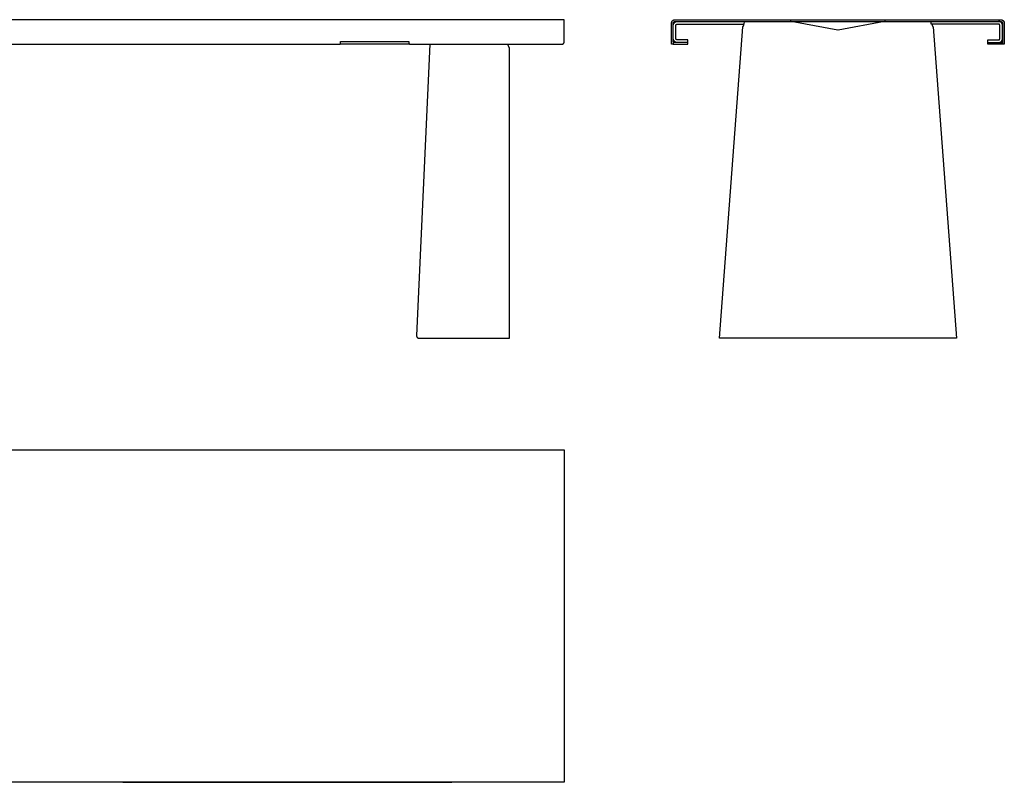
# Model space of a CAD drawing. Header units: millimetres. Extents: x 5000 to 8397, y 0 to 1729.
# Tile 2 of 2: x 6166 to 8397, y 0 to 1729. Entities that reach past the tile are written whole.
import ezdxf

# ---------------------------------------------------------------- set-up
doc = ezdxf.new("R2010")
doc.units = ezdxf.units.MM
doc.layers.add('Make2D$Sichtbar$Kurven', color=7, linetype='Continuous', true_color=0x000000)

msp = doc.modelspace()

# ---------------------------------------------------------------- linework, layer by layer
at = {"layer": 'Make2D$Sichtbar$Kurven', "color": 18, "lineweight": -3, "true_color": 0x000000}
for p, q in [((7400, 1728.7), (5000, 1728.7)), ((7400, 1678.9), (7400, 1728.7)), ((7643.1, 1721.8), (7643.2, 1722.1)), ((7643.1, 1721.5), (7643.1, 1721.8)), ((7643.1, 1721.3), (7643.1, 1721.5)), ((7643.1, 1721), (7643.1, 1721.3)), ((7643.1, 1720.7), (7643.1, 1721)), ((7643.1, 1678.9), (7643.1, 1720.7)), ((7643.2, 1722.3), (7643.3, 1722.6)), ((7643.2, 1722.1), (7643.2, 1722.3)), ((7643.3, 1722.6), (7643.4, 1722.9)), ((7643.4, 1723.1), (7643.5, 1723.4)), ((7643.4, 1722.9), (7643.4, 1723.1)), ((7643.5, 1723.4), (7643.6, 1723.6)), ((7643.6, 1723.6), (7643.7, 1723.9)), ((7643.7, 1723.9), (7643.8, 1724.1)), ((7643.8, 1724.1), (7644, 1724.4)), ((7644, 1724.4), (7644.1, 1724.6)), ((7644.1, 1724.6), (7644.2, 1724.9)), ((7644.2, 1724.9), (7644.4, 1725.1)), ((7644.4, 1725.1), (7644.5, 1725.3)), ((7644.5, 1725.3), (7644.7, 1725.5)), ((7644.7, 1725.5), (7644.9, 1725.8)), ((7644.9, 1725.8), (7645, 1726)), ((7645, 1726), (7645.2, 1726.2)), ((7645.2, 1726.2), (7645.4, 1726.4)), ((7645.4, 1726.4), (7645.6, 1726.6)), ((7645.6, 1726.6), (7645.8, 1726.7)), ((7645.8, 1726.7), (7646, 1726.9)), ((7646, 1726.9), (7646.2, 1727.1)), ((7646.2, 1727.1), (7646.4, 1727.2)), ((7646.4, 1727.2), (7646.7, 1727.4)), ((7646.7, 1727.4), (7646.9, 1727.5)), ((7646.9, 1727.5), (7647.1, 1727.7)), ((7647.1, 1727.7), (7647.4, 1727.8)), ((7647.1, 1721.5), (7647.2, 1721.7)), ((7647.1, 1721.4), (7647.1, 1721.5)), ((7647.1, 1721.3), (7647.1, 1721.4)), ((7647.1, 1721.1), (7647.1, 1721.3)), ((7647.1, 1721), (7647.1, 1721.1)), ((7647.1, 1720.8), (7647.1, 1721)), ((7647.1, 1720.7), (7647.1, 1720.8)), ((7647.1, 1678.9), (7647.1, 1720.7)), ((7647.2, 1721.9), (7647.3, 1722)), ((7647.2, 1721.8), (7647.2, 1721.9)), ((7647.2, 1721.7), (7647.2, 1721.8)), ((7647.2, 1717.5), (7647.3, 1717.8)), ((7647.3, 1722.2), (7647.4, 1722.3)), ((7647.3, 1722), (7647.3, 1722.2)), ((7647.3, 1717.8), (7647.4, 1718.1)), ((7647.4, 1727.8), (7647.6, 1727.9)), ((7647.4, 1722.4), (7647.5, 1722.6)), ((7647.4, 1722.3), (7647.4, 1722.4)), ((7647.4, 1718.1), (7647.5, 1718.4)), ((7647.5, 1722.6), (7647.6, 1722.7)), ((7647.5, 1718.4), (7647.6, 1718.7)), ((7647.6, 1727.9), (7647.9, 1728)), ((7647.6, 1722.8), (7647.7, 1722.9)), ((7647.6, 1722.7), (7647.6, 1722.8)), ((7647.6, 1718.7), (7647.7, 1719)), ((7647.7, 1722.9), (7647.8, 1723)), ((7647.7, 1719), (7647.8, 1719.3)), ((7647.8, 1723), (7647.9, 1723.1)), ((7647.8, 1719.3), (7647.9, 1719.6)), ((7647.9, 1728), (7648.1, 1728.2)), ((7647.9, 1723.1), (7648, 1723.2)), ((7647.9, 1719.6), (7648.1, 1719.9)), ((7648, 1723.3), (7648.1, 1723.4)), ((7648, 1723.2), (7648, 1723.3)), ((7648.1, 1728.2), (7648.4, 1728.2)), ((7648.1, 1723.4), (7648.2, 1723.5)), ((7648.1, 1719.9), (7648.2, 1720.1)), ((7648.2, 1723.5), (7648.3, 1723.6)), ((7648.2, 1720.1), (7648.4, 1720.4)), ((7648.3, 1723.6), (7648.4, 1723.7)), ((7648.4, 1728.2), (7648.6, 1728.3)), ((7648.4, 1723.7), (7648.5, 1723.8)), ((7648.4, 1720.4), (7648.5, 1720.6)), ((7648.5, 1723.8), (7648.6, 1723.9)), ((7648.5, 1720.6), (7648.7, 1720.9)), ((7648.6, 1728.3), (7648.9, 1728.4)), ((7648.6, 1723.9), (7648.8, 1724)), ((7648.7, 1720.9), (7648.9, 1721.1)), ((7648.8, 1724), (7648.9, 1724.1)), ((7648.9, 1728.4), (7649.2, 1728.5)), ((7648.9, 1724.1), (7649, 1724.1)), ((7648.9, 1721.1), (7649.1, 1721.4)), ((7649, 1724.1), (7649.1, 1724.2)), ((7649.1, 1724.2), (7649.2, 1724.3)), ((7649.1, 1721.4), (7649.3, 1721.6)), ((7649.2, 1728.5), (7649.4, 1728.5)), ((7649.2, 1724.3), (7649.3, 1724.3)), ((7649.3, 1724.3), (7649.5, 1724.4)), ((7649.3, 1721.6), (7649.5, 1721.9)), ((7649.4, 1728.5), (7649.7, 1728.6)), ((7649.5, 1724.4), (7649.6, 1724.4)), ((7649.5, 1721.9), (7649.7, 1722.1)), ((7649.6, 1724.4), (7649.7, 1724.5)), ((7649.7, 1728.6), (7650, 1728.6)), ((7649.7, 1724.5), (7649.8, 1724.5)), ((7649.7, 1722.1), (7649.9, 1722.3)), ((7649.8, 1724.5), (7650, 1724.6)), ((7649.9, 1722.3), (7650.1, 1722.5)), ((7650, 1728.6), (7650.2, 1728.7)), ((7650, 1724.6), (7650.1, 1724.6)), ((7650.1, 1724.6), (7650.2, 1724.6)), ((7650.1, 1722.5), (7650.4, 1722.7)), ((7650.2, 1728.7), (7650.5, 1728.7)), ((7650.2, 1724.6), (7650.4, 1724.7)), ((7650.4, 1724.7), (7650.5, 1724.7)), ((7650.4, 1722.7), (7650.6, 1722.9)), ((7650.5, 1728.7), (7650.8, 1728.7)), ((7650.5, 1724.7), (7650.7, 1724.7)), ((7650.6, 1722.9), (7650.9, 1723.1)), ((7650.7, 1724.7), (7650.8, 1724.7)), ((7650.8, 1728.7), (7651.1, 1728.7)), ((7650.8, 1724.7), (7650.9, 1724.7)), ((7650.9, 1724.7), (7651.1, 1724.7)), ((7650.9, 1723.1), (7651.1, 1723.2)), ((7651.1, 1728.7), (8389.1, 1728.7)), ((7651.1, 1724.7), (8389.1, 1724.7)), ((7651.1, 1723.2), (7651.4, 1723.4)), ((7651.4, 1723.4), (7651.7, 1723.6)), ((7651.7, 1723.6), (7651.9, 1723.7)), ((7651.9, 1723.7), (7652.2, 1723.8)), ((7652.2, 1723.8), (7652.5, 1724)), ((7652.5, 1724), (7652.8, 1724.1)), ((7652.8, 1724.1), (7653, 1724.2)), ((7653, 1724.2), (7653.3, 1724.3)), ((7653.3, 1724.3), (7653.6, 1724.4)), ((7653.6, 1724.4), (7653.9, 1724.5)), ((7653.9, 1724.5), (7654.2, 1724.5)), ((7653.9, 1717.8), (7654, 1717.9)), ((7653.9, 1717.8), (7653.9, 1717.8)), ((7654, 1717.9), (7654.1, 1718)), ((7654.1, 1718), (7654.2, 1718)), ((7654.2, 1724.5), (7654.5, 1724.6)), ((7654.2, 1718.1), (7654.3, 1718.2)), ((7654.2, 1718), (7654.2, 1718.1)), ((7654.3, 1718.2), (7654.4, 1718.2)), ((7654.4, 1718.2), (7654.5, 1718.3)), ((7654.5, 1724.6), (7654.8, 1724.6)), ((7654.5, 1718.3), (7654.6, 1718.3)), ((7654.6, 1718.3), (7654.7, 1718.4)), ((7654.7, 1718.4), (7654.8, 1718.4)), ((7654.8, 1724.6), (7655.1, 1724.7)), ((7654.8, 1718.4), (7654.9, 1718.5)), ((7654.9, 1718.5), (7655, 1718.5)), ((7655, 1718.5), (7655.1, 1718.5)), ((7655.1, 1724.7), (7655.4, 1724.7)), ((7655.1, 1718.5), (7655.2, 1718.6)), ((7655.2, 1718.6), (7655.3, 1718.6)), ((7655.3, 1718.6), (7655.4, 1718.6)), ((7655.4, 1724.7), (7655.8, 1724.7)), ((7655.4, 1718.6), (7655.5, 1718.6)), ((7655.5, 1718.6), (7655.6, 1718.7)), ((7655.6, 1718.7), (7655.7, 1718.7)), ((7655.7, 1718.7), (7655.8, 1718.7)), ((7655.8, 1724.7), (7656.1, 1724.7)), ((7655.8, 1718.7), (7655.9, 1718.7)), ((7655.9, 1718.7), (7656, 1718.7)), ((7656, 1718.7), (7656.1, 1718.7)), ((7656.1, 1718.7), (7807.9, 1718.7)), ((7806.8, 1718.1), (7806.8, 1718.7)), ((7806.8, 1717.8), (7806.8, 1718.1)), ((7806.8, 1717.5), (7806.8, 1717.8)), ((7807.9, 1718.7), (7808.6, 1724.7)), ((7912.3, 1724.7), (7912, 1724.7)), ((7912.6, 1724.7), (7912.3, 1724.7)), ((7912.9, 1724.7), (7912.6, 1724.7)), ((7913.2, 1724.6), (7912.9, 1724.7)), ((7913.6, 1724.6), (7913.2, 1724.6)), ((7913.9, 1724.5), (7913.6, 1724.6)), ((8019.6, 1704.8), (7913.9, 1724.5)), ((8125.5, 1724.4), (8020.6, 1704.8)), ((8126.3, 1724.5), (8125.5, 1724.4)), ((8126.6, 1724.6), (8126.3, 1724.5)), ((8126.9, 1724.6), (8126.6, 1724.6)), ((8127.2, 1724.7), (8126.9, 1724.6)), ((8127.5, 1724.7), (8127.2, 1724.7)), ((8127.8, 1724.7), (8127.5, 1724.7)), ((8128.1, 1724.7), (8127.8, 1724.7)), ((8231.6, 1718.7), (8231.6, 1724.7)), ((8384.1, 1718.7), (8231.6, 1718.7)), ((8233.3, 1718.7), (8233.3, 1718.1)), ((8233.3, 1718.1), (8233.3, 1717.8)), ((8233.3, 1717.8), (8233.4, 1717.5)), ((8384.4, 1724.7), (8384.1, 1724.7)), ((8384.2, 1718.7), (8384.1, 1718.7)), ((8384.3, 1718.7), (8384.2, 1718.7)), ((8384.4, 1718.7), (8384.3, 1718.7)), ((8384.7, 1724.7), (8384.4, 1724.7)), ((8384.5, 1718.7), (8384.4, 1718.7)), ((8384.6, 1718.7), (8384.5, 1718.7)), ((8384.7, 1718.6), (8384.6, 1718.7)), ((8385, 1724.7), (8384.7, 1724.7)), ((8384.8, 1718.6), (8384.7, 1718.6)), ((8384.9, 1718.6), (8384.8, 1718.6)), ((8385, 1718.6), (8384.9, 1718.6)), ((8385.3, 1724.6), (8385, 1724.7)), ((8385.1, 1718.5), (8385, 1718.6)), ((8385.2, 1718.5), (8385.1, 1718.5)), ((8385.3, 1718.5), (8385.2, 1718.5)), ((8385.6, 1724.6), (8385.3, 1724.6)), ((8385.3, 1718.4), (8385.3, 1718.5)), ((8385.4, 1718.4), (8385.3, 1718.4)), ((8385.5, 1718.3), (8385.4, 1718.4)), ((8385.6, 1718.3), (8385.5, 1718.3)), ((8385.9, 1724.5), (8385.6, 1724.6)), ((8385.7, 1718.2), (8385.6, 1718.3)), ((8385.8, 1718.2), (8385.7, 1718.2)), ((8385.9, 1718.1), (8385.8, 1718.2)), ((8386.2, 1724.5), (8385.9, 1724.5)), ((8386, 1718), (8385.9, 1718.1)), ((8386.1, 1717.9), (8386, 1718)), ((8386, 1718), (8386, 1718)), ((8386.2, 1717.8), (8386.1, 1717.9)), ((8386.5, 1724.4), (8386.2, 1724.5)), ((8386.3, 1717.8), (8386.2, 1717.8)), ((8386.8, 1724.3), (8386.5, 1724.4)), ((8387.1, 1724.2), (8386.8, 1724.3)), ((8387.4, 1724.1), (8387.1, 1724.2)), ((8387.6, 1724), (8387.4, 1724.1)), ((8387.9, 1723.8), (8387.6, 1724)), ((8388.2, 1723.7), (8387.9, 1723.8)), ((8388.5, 1723.6), (8388.2, 1723.7)), ((8388.7, 1723.4), (8388.5, 1723.6)), ((8389, 1723.2), (8388.7, 1723.4)), ((8389.2, 1723.1), (8389, 1723.2)), ((8389.1, 1728.7), (8389.3, 1728.7)), ((8389.1, 1724.7), (8389.2, 1724.7)), ((8389.2, 1724.7), (8389.3, 1724.7)), ((8389.5, 1722.9), (8389.2, 1723.1)), ((8389.3, 1728.7), (8389.6, 1728.7)), ((8389.3, 1724.7), (8389.5, 1724.7)), ((8389.5, 1724.7), (8389.6, 1724.7)), ((8389.7, 1722.7), (8389.5, 1722.9)), ((8389.6, 1728.7), (8389.9, 1728.7)), ((8389.6, 1724.7), (8389.7, 1724.7)), ((8389.7, 1724.7), (8389.9, 1724.6)), ((8390, 1722.5), (8389.7, 1722.7)), ((8389.9, 1728.7), (8390.2, 1728.6)), ((8389.9, 1724.6), (8390, 1724.6)), ((8390, 1724.6), (8390.1, 1724.6)), ((8390.2, 1722.3), (8390, 1722.5)), ((8390.1, 1724.6), (8390.3, 1724.5)), ((8390.2, 1728.6), (8390.4, 1728.6)), ((8390.4, 1722.1), (8390.2, 1722.3)), ((8390.3, 1724.5), (8390.4, 1724.5)), ((8390.4, 1728.6), (8390.7, 1728.5)), ((8390.4, 1724.5), (8390.5, 1724.4)), ((8390.6, 1721.9), (8390.4, 1722.1)), ((8390.5, 1724.4), (8390.7, 1724.4)), ((8390.8, 1721.6), (8390.6, 1721.9)), ((8390.7, 1728.5), (8391, 1728.5)), ((8390.7, 1724.4), (8390.8, 1724.3)), ((8390.8, 1724.3), (8390.9, 1724.3)), ((8391, 1721.4), (8390.8, 1721.6)), ((8390.9, 1724.3), (8391, 1724.2)), ((8391, 1728.5), (8391.2, 1728.4)), ((8391, 1724.2), (8391.1, 1724.1)), ((8391.2, 1721.1), (8391, 1721.4)), ((8391.1, 1724.1), (8391.3, 1724.1)), ((8391.2, 1728.4), (8391.5, 1728.3)), ((8391.4, 1720.9), (8391.2, 1721.1)), ((8391.3, 1724.1), (8391.4, 1724)), ((8391.4, 1724), (8391.5, 1723.9)), ((8391.6, 1720.6), (8391.4, 1720.9)), ((8391.5, 1728.3), (8391.7, 1728.2)), ((8391.5, 1723.9), (8391.6, 1723.8)), ((8391.6, 1723.8), (8391.7, 1723.7)), ((8391.7, 1720.4), (8391.6, 1720.6)), ((8391.7, 1728.2), (8392, 1728.2)), ((8391.7, 1723.7), (8391.8, 1723.6)), ((8391.9, 1720.1), (8391.7, 1720.4)), ((8391.8, 1723.6), (8391.9, 1723.5)), ((8391.9, 1723.5), (8392, 1723.4)), ((8392.1, 1719.9), (8391.9, 1720.1)), ((8392, 1728.2), (8392.2, 1728)), ((8392, 1723.4), (8392.1, 1723.3)), ((8392.1, 1723.3), (8392.2, 1723.2)), ((8392.2, 1719.6), (8392.1, 1719.9)), ((8392.2, 1728), (8392.5, 1727.9)), ((8392.2, 1723.2), (8392.2, 1723.1)), ((8392.2, 1723.1), (8392.3, 1723)), ((8392.3, 1719.3), (8392.2, 1719.6)), ((8392.3, 1723), (8392.4, 1722.9)), ((8392.4, 1719), (8392.3, 1719.3)), ((8392.4, 1722.9), (8392.5, 1722.8)), ((8392.5, 1718.7), (8392.4, 1719)), ((8392.5, 1727.9), (8392.7, 1727.8)), ((8392.5, 1722.8), (8392.5, 1722.7)), ((8392.5, 1722.7), (8392.6, 1722.6)), ((8392.6, 1718.4), (8392.5, 1718.7)), ((8392.6, 1722.6), (8392.7, 1722.4)), ((8392.7, 1718.1), (8392.6, 1718.4)), ((8392.7, 1727.8), (8393, 1727.7)), ((8392.7, 1722.4), (8392.7, 1722.3)), ((8392.7, 1722.3), (8392.8, 1722.2)), ((8392.8, 1717.8), (8392.7, 1718.1)), ((8392.8, 1722.2), (8392.8, 1722)), ((8392.8, 1722), (8392.9, 1721.9)), ((8392.9, 1717.5), (8392.8, 1717.8)), ((8392.9, 1721.9), (8392.9, 1721.8)), ((8392.9, 1721.8), (8392.9, 1721.7)), ((8392.9, 1721.7), (8393, 1721.5)), ((8393, 1727.7), (8393.2, 1727.5)), ((8393, 1721.5), (8393, 1721.4)), ((8393, 1721.4), (8393, 1721.3)), ((8393, 1721.3), (8393, 1721.1)), ((8393, 1721.1), (8393.1, 1721)), ((8393.1, 1721), (8393.1, 1720.8)), ((8393.1, 1720.8), (8393.1, 1720.7)), ((8393.1, 1720.7), (8393.1, 1678.9)), ((8393.2, 1727.5), (8393.4, 1727.4)), ((8393.4, 1727.4), (8393.7, 1727.2)), ((8393.7, 1727.2), (8393.9, 1727.1)), ((8393.9, 1727.1), (8394.1, 1726.9)), ((8394.1, 1726.9), (8394.3, 1726.7)), ((8394.3, 1726.7), (8394.5, 1726.6)), ((8394.5, 1726.6), (8394.7, 1726.4)), ((8394.7, 1726.4), (8394.9, 1726.2)), ((8394.9, 1726.2), (8395.1, 1726)), ((8395.1, 1726), (8395.3, 1725.8)), ((8395.3, 1725.8), (8395.4, 1725.5)), ((8395.4, 1725.5), (8395.6, 1725.3)), ((8395.6, 1725.3), (8395.8, 1725.1)), ((8395.8, 1725.1), (8395.9, 1724.9)), ((8395.9, 1724.9), (8396, 1724.6)), ((8396, 1724.6), (8396.2, 1724.4)), ((8396.2, 1724.4), (8396.3, 1724.1)), ((8396.3, 1724.1), (8396.4, 1723.9)), ((8396.4, 1723.9), (8396.5, 1723.6)), ((8396.5, 1723.6), (8396.6, 1723.4)), ((8396.6, 1723.4), (8396.7, 1723.1)), ((8396.7, 1723.1), (8396.8, 1722.9)), ((8396.8, 1722.9), (8396.8, 1722.6)), ((8396.8, 1722.6), (8396.9, 1722.3)), ((8396.9, 1722.3), (8396.9, 1722.1)), ((8396.9, 1722.1), (8397, 1721.8)), ((8397, 1721.8), (8397, 1721.5)), ((8397, 1721.5), (8397, 1721.3)), ((8397, 1721.3), (8397.1, 1721)), ((8397.1, 1721), (8397.1, 1720.7)), ((8397.1, 1720.7), (8397.1, 1678.9)), ((7647.1, 1716.9), (7647.2, 1717.2)), ((7647.1, 1716.6), (7647.1, 1716.9)), ((7647.1, 1716.3), (7647.1, 1716.6)), ((7647.1, 1716), (7647.1, 1716.3)), ((7647.1, 1715.7), (7647.1, 1716)), ((7647.1, 1685.9), (7647.1, 1715.7)), ((7647.2, 1717.2), (7647.2, 1717.5)), ((7653.1, 1716.4), (7653.2, 1716.5)), ((7653.1, 1716.3), (7653.1, 1716.4)), ((7653.1, 1716.2), (7653.1, 1716.3)), ((7653.1, 1716.1), (7653.1, 1716.2)), ((7653.1, 1716), (7653.1, 1716.1)), ((7653.1, 1715.9), (7653.1, 1716)), ((7653.1, 1715.8), (7653.1, 1715.9)), ((7653.1, 1715.7), (7653.1, 1715.8)), ((7653.1, 1685.9), (7653.1, 1715.7)), ((7653.2, 1716.7), (7653.3, 1716.8)), ((7653.2, 1716.6), (7653.2, 1716.7)), ((7653.2, 1716.5), (7653.2, 1716.6)), ((7653.3, 1716.9), (7653.4, 1717)), ((7653.3, 1716.8), (7653.3, 1716.9)), ((7653.4, 1717.2), (7653.5, 1717.3)), ((7653.4, 1717.1), (7653.4, 1717.2)), ((7653.4, 1717), (7653.4, 1717.1)), ((7653.5, 1717.3), (7653.6, 1717.4)), ((7653.6, 1717.4), (7653.7, 1717.5)), ((7653.6, 1717.4), (7653.6, 1717.4)), ((7653.7, 1717.6), (7653.8, 1717.7)), ((7653.7, 1717.5), (7653.7, 1717.6)), ((7653.8, 1717.7), (7653.9, 1717.8)), ((7751.7, 1006.7), (7804.5, 1712.4)), ((7804.5, 1712.4), (7804.6, 1712.5)), ((7804.6, 1712.6), (7804.7, 1712.7)), ((7804.6, 1712.5), (7804.6, 1712.6)), ((7804.6, 1712.5), (7804.6, 1712.5)), ((7804.7, 1712.7), (7804.8, 1712.8)), ((7804.7, 1712.7), (7804.7, 1712.7)), ((7804.8, 1712.8), (7804.9, 1712.9)), ((7804.9, 1712.9), (7805, 1713)), ((7804.9, 1712.9), (7804.9, 1712.9)), ((7805, 1713), (7805, 1713.1)), ((7805, 1713.1), (7805.1, 1713.1)), ((7805.1, 1713.1), (7805.2, 1713.2)), ((7805.2, 1713.2), (7805.3, 1713.3)), ((7805.2, 1713.2), (7805.2, 1713.2)), ((7805.3, 1713.3), (7805.5, 1713.5)), ((7805.5, 1713.5), (7805.6, 1713.8)), ((7805.6, 1713.8), (7805.7, 1714)), ((7805.7, 1714), (7805.9, 1714.3)), ((7805.9, 1714.3), (7806, 1714.5)), ((7806, 1714.5), (7806.1, 1714.8)), ((7806.1, 1714.8), (7806.2, 1715)), ((7806.2, 1715), (7806.3, 1715.3)), ((7806.3, 1715.3), (7806.4, 1715.6)), ((7806.4, 1715.6), (7806.5, 1715.8)), ((7806.5, 1715.8), (7806.6, 1716.1)), ((7806.6, 1716.4), (7806.7, 1716.7)), ((7806.6, 1716.1), (7806.6, 1716.4)), ((7806.7, 1717.2), (7806.8, 1717.5)), ((7806.7, 1717), (7806.7, 1717.2)), ((7806.7, 1716.7), (7806.7, 1717)), ((8020.6, 1704.8), (8019.6, 1704.8)), ((8233.4, 1717.5), (8233.4, 1717.2)), ((8233.4, 1717.2), (8233.4, 1717)), ((8233.4, 1717), (8233.5, 1716.7)), ((8233.5, 1716.7), (8233.5, 1716.4)), ((8233.5, 1716.4), (8233.6, 1716.1)), ((8233.6, 1716.1), (8233.6, 1715.8)), ((8233.6, 1715.8), (8233.7, 1715.6)), ((8233.7, 1715.6), (8233.8, 1715.3)), ((8233.8, 1715.3), (8233.9, 1715)), ((8233.9, 1715), (8234, 1714.8)), ((8234, 1714.8), (8234.1, 1714.5)), ((8234.1, 1714.5), (8234.2, 1714.3)), ((8234.2, 1714.3), (8234.4, 1714)), ((8234.4, 1714), (8234.5, 1713.8)), ((8234.5, 1713.8), (8234.7, 1713.5)), ((8234.7, 1713.5), (8234.8, 1713.3)), ((8234.8, 1713.3), (8234.9, 1713.2)), ((8234.9, 1713.2), (8235, 1713.2)), ((8235, 1713.2), (8235, 1713.1)), ((8235, 1713.1), (8235.1, 1713.1)), ((8235.1, 1713.1), (8235.2, 1713)), ((8235.2, 1713), (8235.2, 1712.9)), ((8235.2, 1712.9), (8235.3, 1712.9)), ((8235.3, 1712.9), (8235.3, 1712.8)), ((8235.3, 1712.8), (8235.4, 1712.7)), ((8235.4, 1712.7), (8235.4, 1712.7)), ((8235.4, 1712.7), (8235.5, 1712.6)), ((8235.5, 1712.6), (8235.5, 1712.5)), ((8235.5, 1712.5), (8235.6, 1712.5)), ((8235.6, 1712.5), (8235.6, 1712.4)), ((8235.6, 1712.4), (8288.4, 1006.7)), ((8386.3, 1717.7), (8386.3, 1717.8)), ((8386.4, 1717.6), (8386.3, 1717.7)), ((8386.4, 1717.5), (8386.4, 1717.6)), ((8386.5, 1717.4), (8386.4, 1717.5)), ((8386.6, 1717.4), (8386.5, 1717.4)), ((8386.6, 1717.3), (8386.6, 1717.4)), ((8386.7, 1717.2), (8386.6, 1717.3)), ((8386.7, 1717.1), (8386.7, 1717.2)), ((8386.8, 1717), (8386.7, 1717.1)), ((8386.8, 1716.9), (8386.8, 1717)), ((8386.9, 1716.8), (8386.8, 1716.9)), ((8386.9, 1716.7), (8386.9, 1716.8)), ((8386.9, 1716.6), (8386.9, 1716.7)), ((8386.9, 1716.5), (8386.9, 1716.6)), ((8387, 1716.4), (8386.9, 1716.5)), ((8387, 1716.3), (8387, 1716.4)), ((8387, 1716.2), (8387, 1716.3)), ((8387, 1716.1), (8387, 1716.2)), ((8387, 1716), (8387, 1716.1)), ((8387.1, 1715.9), (8387, 1716)), ((8387.1, 1715.8), (8387.1, 1715.9)), ((8387.1, 1715.7), (8387.1, 1715.8)), ((8387.1, 1685.9), (8387.1, 1715.7)), ((8392.9, 1717.2), (8392.9, 1717.5)), ((8393, 1716.9), (8392.9, 1717.2)), ((8393, 1716.6), (8393, 1716.9)), ((8393, 1716.3), (8393, 1716.6)), ((8393.1, 1716), (8393, 1716.3)), ((8393.1, 1715.7), (8393.1, 1716)), ((8393.1, 1685.9), (8393.1, 1715.7)), ((6891.4, 1673.1), (6891.5, 1673.2)), ((6891.5, 1673.2), (6891.6, 1673.2)), ((6891.6, 1673.2), (6891.7, 1673.3)), ((6891.7, 1673.3), (6891.8, 1673.3)), ((6891.8, 1673.3), (6891.8, 1673.4)), ((6891.8, 1673.4), (6891.9, 1673.4)), ((6891.9, 1673.4), (6892, 1673.5)), ((6892, 1673.5), (6892.1, 1673.6)), ((6892.1, 1673.6), (6892.2, 1673.6)), ((6892.2, 1673.7), (6892.3, 1673.8)), ((6892.2, 1673.6), (6892.2, 1673.7)), ((6892.3, 1673.8), (6892.4, 1673.8)), ((6892.4, 1673.8), (6892.5, 1673.9)), ((6892.5, 1674), (6892.6, 1674.1)), ((6892.5, 1673.9), (6892.5, 1674)), ((6892.6, 1674.2), (6892.7, 1674.3)), ((6892.6, 1674.1), (6892.6, 1674.2)), ((6892.7, 1674.3), (6892.8, 1674.3)), ((6892.8, 1674.4), (6892.9, 1674.5)), ((6892.8, 1674.3), (6892.8, 1674.4)), ((6892.9, 1674.7), (6893, 1674.8)), ((6892.9, 1674.6), (6892.9, 1674.7)), ((6892.9, 1674.5), (6892.9, 1674.6)), ((6893, 1674.9), (6893.1, 1675)), ((6893, 1674.8), (6893, 1674.9)), ((6893.1, 1675.3), (6893.2, 1675.4)), ((6893.1, 1675.2), (6893.1, 1675.3)), ((6893.1, 1675.1), (6893.1, 1675.2)), ((6893.1, 1675), (6893.1, 1675.1)), ((6893.2, 1675.9), (6893.2, 1678.9)), ((6893.2, 1678.9), (7047.9, 1678.9)), ((6893.2, 1672.9), (6893.2, 1675.9)), ((6893.2, 1675.8), (6893.2, 1675.9)), ((6893.2, 1675.7), (6893.2, 1675.8)), ((6893.2, 1675.6), (6893.2, 1675.7)), ((6893.2, 1675.5), (6893.2, 1675.6)), ((6893.2, 1675.4), (6893.2, 1675.5)), ((7047.9, 1678.9), (7047.9, 1675.9)), ((7047.9, 1675.9), (7047.9, 1672.9)), ((7047.9, 1675.9), (7047.9, 1675.8)), ((7047.9, 1675.8), (7047.9, 1675.7)), ((7047.9, 1675.7), (7048, 1675.6)), ((7048, 1675.6), (7048, 1675.5)), ((7048, 1675.5), (7048, 1675.4)), ((7048, 1675.4), (7048, 1675.3)), ((7048, 1675.3), (7048, 1675.2)), ((7048, 1675.2), (7048.1, 1675.1)), ((7048.1, 1675.1), (7048.1, 1675)), ((7048.1, 1675), (7048.1, 1674.9)), ((7048.1, 1674.9), (7048.1, 1674.8)), ((7048.1, 1674.8), (7048.2, 1674.7)), ((7048.2, 1674.7), (7048.2, 1674.6)), ((7048.2, 1674.6), (7048.3, 1674.5)), ((7048.3, 1674.5), (7048.3, 1674.4)), ((7048.3, 1674.4), (7048.4, 1674.3)), ((7048.4, 1674.3), (7048.4, 1674.3)), ((7048.4, 1674.3), (7048.5, 1674.2)), ((7048.5, 1674.2), (7048.5, 1674.1)), ((7048.5, 1674.1), (7048.6, 1674)), ((7048.6, 1674), (7048.7, 1673.9)), ((7048.7, 1673.9), (7048.7, 1673.8)), ((7048.7, 1673.8), (7048.8, 1673.8)), ((7048.8, 1673.8), (7048.9, 1673.7)), ((7048.9, 1673.7), (7049, 1673.6)), ((7049, 1673.6), (7049, 1673.6)), ((7049, 1673.6), (7049.1, 1673.5)), ((7049.1, 1673.5), (7049.2, 1673.4)), ((7049.2, 1673.4), (7049.3, 1673.4)), ((7049.3, 1673.4), (7049.4, 1673.3)), ((7049.4, 1673.3), (7049.5, 1673.3)), ((7049.5, 1673.3), (7049.6, 1673.2)), ((7049.6, 1673.2), (7049.7, 1673.2)), ((7049.7, 1673.2), (7049.7, 1673.1)), ((7395.6, 1673.1), (7395.8, 1673.2)), ((7395.8, 1673.2), (7396, 1673.2)), ((7396, 1673.2), (7396.2, 1673.3)), ((7396.2, 1673.3), (7396.4, 1673.4)), ((7396.4, 1673.4), (7396.6, 1673.5)), ((7396.6, 1673.5), (7396.8, 1673.6)), ((7396.8, 1673.6), (7396.9, 1673.7)), ((7396.9, 1673.7), (7397.1, 1673.8)), ((7397.1, 1673.8), (7397.3, 1673.9)), ((7397.3, 1673.9), (7397.5, 1674)), ((7397.5, 1674), (7397.6, 1674.1)), ((7397.6, 1674.1), (7397.8, 1674.2)), ((7397.8, 1674.2), (7397.9, 1674.4)), ((7397.9, 1674.4), (7398.1, 1674.5)), ((7398.1, 1674.5), (7398.2, 1674.7)), ((7398.2, 1674.7), (7398.4, 1674.8)), ((7398.4, 1674.8), (7398.5, 1675)), ((7398.5, 1675), (7398.7, 1675.1)), ((7398.7, 1675.1), (7398.8, 1675.3)), ((7398.8, 1675.3), (7398.9, 1675.4)), ((7398.9, 1675.4), (7399, 1675.6)), ((7399, 1675.6), (7399.1, 1675.8)), ((7399.1, 1675.8), (7399.2, 1676)), ((7399.2, 1676), (7399.3, 1676.1)), ((7399.3, 1676.1), (7399.4, 1676.3)), ((7399.4, 1676.3), (7399.5, 1676.5)), ((7399.5, 1676.5), (7399.6, 1676.7)), ((7399.6, 1676.7), (7399.7, 1676.9)), ((7399.7, 1677.1), (7399.8, 1677.3)), ((7399.7, 1676.9), (7399.7, 1677.1)), ((7399.8, 1677.5), (7399.9, 1677.7)), ((7399.8, 1677.3), (7399.8, 1677.5)), ((7399.9, 1678.1), (7400, 1678.3)), ((7399.9, 1677.9), (7399.9, 1678.1)), ((7399.9, 1677.7), (7399.9, 1677.9)), ((7400, 1678.7), (7400, 1678.9)), ((7400, 1678.5), (7400, 1678.7)), ((7400, 1678.3), (7400, 1678.5)), ((7643.1, 1672.9), (7643.1, 1678.9)), ((7647.1, 1685.6), (7647.1, 1685.9)), ((7647.1, 1685.3), (7647.1, 1685.6)), ((7647.1, 1685), (7647.1, 1685.3)), ((7647.1, 1684.7), (7647.1, 1685)), ((7647.2, 1684.4), (7647.1, 1684.7)), ((7647.1, 1678.9), (7647.1, 1672.9)), ((7647.1, 1678.8), (7647.1, 1678.9)), ((7647.1, 1678.7), (7647.1, 1678.8)), ((7647.1, 1678.8), (7647.1, 1678.8)), ((7647.1, 1678.6), (7647.1, 1678.7)), ((7647.1, 1678.5), (7647.1, 1678.6)), ((7647.1, 1678.6), (7647.1, 1678.6)), ((7647.1, 1678.4), (7647.1, 1678.5)), ((7647.2, 1678.3), (7647.1, 1678.4)), ((7647.1, 1678.4), (7647.1, 1678.4)), ((7647.2, 1684.1), (7647.2, 1684.4)), ((7647.3, 1683.8), (7647.2, 1684.1)), ((7647.2, 1678.2), (7647.2, 1678.3)), ((7647.2, 1678.1), (7647.2, 1678.2)), ((7647.2, 1678.2), (7647.2, 1678.2)), ((7647.3, 1678), (7647.2, 1678.1)), ((7647.4, 1683.5), (7647.3, 1683.8)), ((7647.3, 1677.9), (7647.3, 1678)), ((7647.3, 1678), (7647.3, 1678)), ((7647.4, 1677.9), (7647.3, 1677.9)), ((7647.5, 1683.2), (7647.4, 1683.5)), ((7647.4, 1677.8), (7647.4, 1677.9)), ((7647.4, 1677.7), (7647.4, 1677.8)), ((7647.5, 1677.7), (7647.4, 1677.7)), ((7647.6, 1682.9), (7647.5, 1683.2)), ((7647.5, 1677.6), (7647.5, 1677.7)), ((7647.6, 1677.6), (7647.5, 1677.6)), ((7647.7, 1682.6), (7647.6, 1682.9)), ((7647.6, 1677.5), (7647.6, 1677.6)), ((7647.7, 1677.4), (7647.6, 1677.5)), ((7647.6, 1677.5), (7647.6, 1677.5)), ((7647.8, 1682.3), (7647.7, 1682.6)), ((7647.8, 1677.3), (7647.7, 1677.4)), ((7647.7, 1677.4), (7647.7, 1677.4)), ((7647.9, 1682), (7647.8, 1682.3)), ((7647.9, 1677.3), (7647.8, 1677.3)), ((7648.1, 1681.8), (7647.9, 1682)), ((7648, 1677.2), (7647.9, 1677.3)), ((7647.9, 1677.3), (7647.9, 1677.3)), ((7648.1, 1677.2), (7648, 1677.2)), ((7648, 1677.2), (7648, 1677.2)), ((7648.2, 1681.5), (7648.1, 1681.8)), ((7648.1, 1677.1), (7648.1, 1677.2)), ((7648.2, 1677.1), (7648.1, 1677.1)), ((7648.4, 1681.2), (7648.2, 1681.5)), ((7648.3, 1677.1), (7648.2, 1677.1)), ((7648.3, 1677), (7648.3, 1677.1)), ((7648.4, 1677), (7648.3, 1677)), ((7648.5, 1681), (7648.4, 1681.2)), ((7648.5, 1677), (7648.4, 1677)), ((7648.7, 1680.7), (7648.5, 1681)), ((7648.6, 1677), (7648.5, 1677)), ((7648.5, 1677), (7648.5, 1677)), ((7648.7, 1676.9), (7648.6, 1677)), ((7648.9, 1680.5), (7648.7, 1680.7)), ((7648.8, 1676.9), (7648.7, 1676.9)), ((7648.7, 1676.9), (7648.7, 1676.9)), ((7648.9, 1676.9), (7648.8, 1676.9)), ((7649.1, 1680.2), (7648.9, 1680.5)), ((7649, 1676.9), (7648.9, 1676.9)), ((7648.9, 1676.9), (7648.9, 1676.9)), ((7649.1, 1676.9), (7649, 1676.9)), ((7649.3, 1680), (7649.1, 1680.2)), ((7680.1, 1676.9), (7649.1, 1676.9)), ((7649.5, 1679.8), (7649.3, 1680)), ((7649.7, 1679.5), (7649.5, 1679.8)), ((7649.9, 1679.3), (7649.7, 1679.5)), ((7650.1, 1679.1), (7649.9, 1679.3)), ((7650.4, 1678.9), (7650.1, 1679.1)), ((7650.6, 1678.7), (7650.4, 1678.9)), ((7650.9, 1678.5), (7650.6, 1678.7)), ((7651.1, 1678.4), (7650.9, 1678.5)), ((7651.4, 1678.2), (7651.1, 1678.4)), ((7651.7, 1678.1), (7651.4, 1678.2)), ((7651.9, 1677.9), (7651.7, 1678.1)), ((7652.2, 1677.8), (7651.9, 1677.9)), ((7652.5, 1677.6), (7652.2, 1677.8)), ((7652.8, 1677.5), (7652.5, 1677.6)), ((7653, 1677.4), (7652.8, 1677.5)), ((7653.3, 1677.3), (7653, 1677.4)), ((7653.1, 1685.8), (7653.1, 1685.9)), ((7653.1, 1685.7), (7653.1, 1685.8)), ((7653.1, 1685.6), (7653.1, 1685.7)), ((7653.1, 1685.5), (7653.1, 1685.6)), ((7653.1, 1685.4), (7653.1, 1685.5)), ((7653.1, 1685.3), (7653.1, 1685.4)), ((7653.1, 1685.2), (7653.1, 1685.3)), ((7653.2, 1685.1), (7653.1, 1685.2)), ((7653.2, 1685), (7653.2, 1685.1)), ((7653.2, 1684.9), (7653.2, 1685)), ((7653.3, 1684.8), (7653.2, 1684.9)), ((7653.3, 1684.7), (7653.3, 1684.8)), ((7653.4, 1684.6), (7653.3, 1684.7)), ((7653.6, 1677.2), (7653.3, 1677.3)), ((7653.4, 1684.5), (7653.4, 1684.6)), ((7653.4, 1684.4), (7653.4, 1684.5)), ((7653.5, 1684.3), (7653.4, 1684.4)), ((7653.6, 1684.3), (7653.5, 1684.3)), ((7653.6, 1684.2), (7653.6, 1684.3)), ((7653.7, 1684.1), (7653.6, 1684.2)), ((7653.9, 1677.2), (7653.6, 1677.2)), ((7653.7, 1684), (7653.7, 1684.1)), ((7653.8, 1683.9), (7653.7, 1684)), ((7653.9, 1683.8), (7653.8, 1683.9)), ((7654, 1683.7), (7653.9, 1683.8)), ((7653.9, 1683.8), (7653.9, 1683.8)), ((7654.2, 1677.1), (7653.9, 1677.2)), ((7654.1, 1683.6), (7654, 1683.7)), ((7654.2, 1683.6), (7654.1, 1683.6)), ((7654.2, 1683.5), (7654.2, 1683.6)), ((7654.3, 1683.4), (7654.2, 1683.5)), ((7654.5, 1677), (7654.2, 1677.1)), ((7654.4, 1683.4), (7654.3, 1683.4)), ((7654.5, 1683.3), (7654.4, 1683.4)), ((7654.6, 1683.3), (7654.5, 1683.3)), ((7654.8, 1677), (7654.5, 1677)), ((7654.7, 1683.2), (7654.6, 1683.3)), ((7654.8, 1683.2), (7654.7, 1683.2)), ((7654.9, 1683.1), (7654.8, 1683.2)), ((7655.1, 1676.9), (7654.8, 1677)), ((7655, 1683.1), (7654.9, 1683.1)), ((7655.1, 1683.1), (7655, 1683.1)), ((7655.2, 1683), (7655.1, 1683.1)), ((7655.4, 1676.9), (7655.1, 1676.9)), ((7655.3, 1683), (7655.2, 1683)), ((7655.4, 1683), (7655.3, 1683)), ((7655.5, 1683), (7655.4, 1683)), ((7655.8, 1676.9), (7655.4, 1676.9)), ((7655.6, 1682.9), (7655.5, 1683)), ((7655.7, 1682.9), (7655.6, 1682.9)), ((7655.8, 1682.9), (7655.7, 1682.9)), ((7655.9, 1682.9), (7655.8, 1682.9)), ((7656.1, 1676.9), (7655.8, 1676.9)), ((7656, 1682.9), (7655.9, 1682.9)), ((7656.1, 1682.9), (7656, 1682.9)), ((7680.1, 1682.9), (7656.1, 1682.9)), ((7680.1, 1672.9), (7680.1, 1682.9)), ((8360.1, 1672.9), (8360.1, 1682.9)), ((8360.1, 1682.9), (8384.1, 1682.9)), ((8360.1, 1676.9), (8391.1, 1676.9)), ((8384.1, 1682.9), (8384.2, 1682.9)), ((8384.1, 1676.9), (8384.4, 1676.9)), ((8384.2, 1682.9), (8384.3, 1682.9)), ((8384.3, 1682.9), (8384.4, 1682.9)), ((8384.4, 1682.9), (8384.5, 1682.9)), ((8384.4, 1676.9), (8384.7, 1676.9)), ((8384.5, 1682.9), (8384.6, 1682.9)), ((8384.6, 1682.9), (8384.7, 1683)), ((8384.7, 1683), (8384.8, 1683)), ((8384.7, 1676.9), (8385, 1676.9)), ((8384.8, 1683), (8384.9, 1683)), ((8384.9, 1683), (8385, 1683)), ((8385, 1683), (8385.1, 1683.1)), ((8385, 1676.9), (8385.3, 1677)), ((8385.1, 1683.1), (8385.2, 1683.1)), ((8385.2, 1683.1), (8385.3, 1683.1)), ((8385.3, 1683.1), (8385.3, 1683.2)), ((8385.3, 1683.2), (8385.4, 1683.2)), ((8385.3, 1677), (8385.6, 1677)), ((8385.4, 1683.2), (8385.5, 1683.3)), ((8385.5, 1683.3), (8385.6, 1683.3)), ((8385.6, 1683.3), (8385.7, 1683.4)), ((8385.6, 1677), (8385.9, 1677.1)), ((8385.7, 1683.4), (8385.8, 1683.4)), ((8385.8, 1683.4), (8385.9, 1683.5)), ((8385.9, 1683.5), (8386, 1683.6)), ((8385.9, 1677.1), (8386.2, 1677.2)), ((8386, 1683.6), (8386.1, 1683.7)), ((8386, 1683.6), (8386, 1683.6)), ((8386.1, 1683.7), (8386.2, 1683.8)), ((8386.2, 1683.8), (8386.3, 1683.8)), ((8386.2, 1677.2), (8386.5, 1677.2)), ((8386.3, 1683.9), (8386.4, 1684)), ((8386.3, 1683.8), (8386.3, 1683.9)), ((8386.4, 1684.1), (8386.5, 1684.2)), ((8386.4, 1684), (8386.4, 1684.1)), ((8386.5, 1684.2), (8386.6, 1684.3)), ((8386.5, 1677.2), (8386.8, 1677.3)), ((8386.6, 1684.3), (8386.7, 1684.4)), ((8386.6, 1684.3), (8386.6, 1684.3)), ((8386.7, 1684.5), (8386.8, 1684.6)), ((8386.7, 1684.4), (8386.7, 1684.5)), ((8386.8, 1684.7), (8386.9, 1684.8)), ((8386.8, 1684.6), (8386.8, 1684.7)), ((8386.8, 1677.3), (8387.1, 1677.4)), ((8386.9, 1685.1), (8387, 1685.2)), ((8386.9, 1685), (8386.9, 1685.1)), ((8386.9, 1684.9), (8386.9, 1685)), ((8386.9, 1684.8), (8386.9, 1684.9)), ((8387, 1685.6), (8387.1, 1685.7)), ((8387, 1685.5), (8387, 1685.6)), ((8387, 1685.4), (8387, 1685.5)), ((8387, 1685.3), (8387, 1685.4)), ((8387, 1685.2), (8387, 1685.3)), ((8387.1, 1685.8), (8387.1, 1685.9)), ((8387.1, 1685.7), (8387.1, 1685.8)), ((8387.1, 1677.4), (8387.4, 1677.5)), ((8387.4, 1677.5), (8387.6, 1677.6)), ((8387.6, 1677.6), (8387.9, 1677.8)), ((8387.9, 1677.8), (8388.2, 1677.9)), ((8388.2, 1677.9), (8388.5, 1678.1)), ((8388.5, 1678.1), (8388.7, 1678.2)), ((8388.7, 1678.2), (8389, 1678.4)), ((8389, 1678.4), (8389.2, 1678.5)), ((8389.2, 1678.5), (8389.5, 1678.7)), ((8389.5, 1678.7), (8389.7, 1678.9)), ((8389.7, 1678.9), (8390, 1679.1)), ((8390, 1679.1), (8390.2, 1679.3)), ((8390.2, 1679.3), (8390.4, 1679.5)), ((8390.4, 1679.5), (8390.6, 1679.8)), ((8390.6, 1679.8), (8390.8, 1680)), ((8390.8, 1680), (8391, 1680.2)), ((8391, 1680.2), (8391.2, 1680.5)), ((8391.1, 1676.9), (8391.1, 1676.9)), ((8391.1, 1676.9), (8391.2, 1676.9)), ((8391.2, 1680.5), (8391.4, 1680.7)), ((8391.2, 1676.9), (8391.3, 1676.9)), ((8391.3, 1676.9), (8391.3, 1676.9)), ((8391.3, 1676.9), (8391.4, 1676.9)), ((8391.4, 1680.7), (8391.6, 1681)), ((8391.4, 1676.9), (8391.5, 1676.9)), ((8391.5, 1676.9), (8391.5, 1677)), ((8391.5, 1677), (8391.6, 1677)), ((8391.6, 1681), (8391.7, 1681.2)), ((8391.6, 1677), (8391.7, 1677)), ((8391.7, 1681.2), (8391.9, 1681.5)), ((8391.7, 1677), (8391.7, 1677)), ((8391.7, 1677), (8391.8, 1677)), ((8391.8, 1677), (8391.9, 1677.1)), ((8391.9, 1681.5), (8392.1, 1681.8)), ((8391.9, 1677.1), (8391.9, 1677.1)), ((8391.9, 1677.1), (8392, 1677.1)), ((8392, 1677.1), (8392, 1677.2)), ((8392, 1677.2), (8392.1, 1677.2)), ((8392.1, 1681.8), (8392.2, 1682)), ((8392.1, 1677.2), (8392.2, 1677.2)), ((8392.2, 1682), (8392.3, 1682.3)), ((8392.2, 1677.2), (8392.2, 1677.3)), ((8392.2, 1677.3), (8392.3, 1677.3)), ((8392.3, 1682.3), (8392.4, 1682.6)), ((8392.3, 1677.3), (8392.4, 1677.4)), ((8392.3, 1677.3), (8392.3, 1677.3)), ((8392.4, 1682.6), (8392.5, 1682.9)), ((8392.4, 1677.4), (8392.5, 1677.5)), ((8392.4, 1677.4), (8392.4, 1677.4)), ((8392.5, 1682.9), (8392.6, 1683.2)), ((8392.5, 1677.5), (8392.6, 1677.6)), ((8392.5, 1677.5), (8392.5, 1677.5)), ((8392.6, 1683.2), (8392.7, 1683.5)), ((8392.6, 1677.6), (8392.7, 1677.7)), ((8392.6, 1677.6), (8392.6, 1677.6)), ((8392.7, 1683.5), (8392.8, 1683.8)), ((8392.7, 1677.8), (8392.8, 1677.9)), ((8392.7, 1677.7), (8392.7, 1677.8)), ((8392.7, 1677.7), (8392.7, 1677.7)), ((8392.8, 1683.8), (8392.9, 1684.1)), ((8392.8, 1677.9), (8392.8, 1678)), ((8392.8, 1678), (8392.9, 1678)), ((8392.8, 1677.9), (8392.8, 1677.9)), ((8392.9, 1684.4), (8393, 1684.7)), ((8392.9, 1684.1), (8392.9, 1684.4)), ((8392.9, 1678.2), (8393, 1678.3)), ((8392.9, 1678.1), (8392.9, 1678.2)), ((8392.9, 1678.2), (8392.9, 1678.2)), ((8392.9, 1678), (8392.9, 1678.1)), ((8393, 1685.3), (8393.1, 1685.6)), ((8393, 1685), (8393, 1685.3)), ((8393, 1684.7), (8393, 1685)), ((8393, 1684.6), (8393.1, 1684.6)), ((8393, 1678.6), (8393.1, 1678.7)), ((8393, 1678.5), (8393, 1678.6)), ((8393, 1678.6), (8393, 1678.6)), ((8393, 1678.4), (8393, 1678.5)), ((8393, 1678.3), (8393, 1678.4)), ((8393, 1678.4), (8393, 1678.4)), ((8393.1, 1685.6), (8393.1, 1685.9)), ((8393.1, 1678.8), (8393.1, 1678.9)), ((8393.1, 1678.9), (8393.1, 1672.9)), ((8393.1, 1678.7), (8393.1, 1678.8)), ((8393.1, 1678.8), (8393.1, 1678.8)), ((8397.1, 1678.9), (8397.1, 1672.9)), ((5509.8, 1672.9), (6890.2, 1672.9)), ((6890.2, 1672.9), (6890.3, 1672.9)), ((6890.3, 1672.9), (6890.4, 1672.9)), ((6890.4, 1672.9), (6890.5, 1672.9)), ((6890.5, 1672.9), (6890.6, 1672.9)), ((6890.6, 1672.9), (6890.7, 1672.9)), ((6890.7, 1672.9), (6890.8, 1673)), ((6890.8, 1673), (6890.9, 1673)), ((6890.9, 1673), (6891, 1673)), ((6891, 1673), (6891.1, 1673)), ((6891.1, 1673), (6891.2, 1673.1)), ((6891.2, 1673.1), (6891.3, 1673.1)), ((6891.3, 1673.1), (6891.4, 1673.1)), ((7047.9, 1672.9), (6893.2, 1672.9)), ((7049.7, 1673.1), (7049.8, 1673.1)), ((7049.8, 1673.1), (7049.9, 1673.1)), ((7049.9, 1673.1), (7050, 1673)), ((7050, 1673), (7050.1, 1673)), ((7050.1, 1673), (7050.2, 1673)), ((7050.2, 1673), (7050.3, 1673)), ((7050.3, 1673), (7050.4, 1672.9)), ((7050.4, 1672.9), (7050.5, 1672.9)), ((7050.5, 1672.9), (7050.6, 1672.9)), ((7050.6, 1672.9), (7050.7, 1672.9)), ((7050.7, 1672.9), (7050.8, 1672.9)), ((7050.8, 1672.9), (7050.9, 1672.9)), ((7050.9, 1672.9), (7394, 1672.9)), ((7095.5, 1672.9), (7065.5, 1012.8)), ((7271.7, 1672.7), (7271.6, 1672.9)), ((7271.9, 1672.4), (7271.7, 1672.7)), ((7272.1, 1672.1), (7271.9, 1672.4)), ((7272.3, 1671.9), (7272.1, 1672.1)), ((7272.4, 1671.6), (7272.3, 1671.9)), ((7272.6, 1671.3), (7272.4, 1671.6)), ((7272.7, 1671), (7272.6, 1671.3)), ((7272.8, 1670.8), (7272.7, 1671)), ((7273, 1670.5), (7272.8, 1670.8)), ((7273.1, 1670.2), (7273, 1670.5)), ((7273.4, 1669.6), (7273.1, 1670.2)), ((7273.6, 1668.9), (7273.4, 1669.6)), ((7274.2, 1667.1), (7273.6, 1668.9)), ((7274.3, 1666.9), (7274.2, 1667.1)), ((7274.4, 1666.7), (7274.3, 1666.9)), ((7274.4, 1666.6), (7274.4, 1666.7)), ((7274.5, 1666.5), (7274.4, 1666.6)), ((7274.5, 1666.4), (7274.5, 1666.5)), ((7274.6, 1666.4), (7274.5, 1666.4)), ((7274.6, 1666.3), (7274.6, 1666.4)), ((7274.6, 1666.2), (7274.6, 1666.3)), ((7274.7, 1666.1), (7274.6, 1666.2)), ((7274.6, 1666.2), (7274.6, 1666.2)), ((7276, 1665.3), (7274.7, 1666.1)), ((7276, 1006.7), (7276, 1665.3)), ((7394, 1672.9), (7394.2, 1672.9)), ((7394.2, 1672.9), (7394.4, 1672.9)), ((7394.4, 1672.9), (7394.6, 1672.9)), ((7394.6, 1672.9), (7394.8, 1673)), ((7394.8, 1673), (7395, 1673)), ((7395, 1673), (7395.2, 1673)), ((7395.2, 1673), (7395.4, 1673.1)), ((7395.4, 1673.1), (7395.6, 1673.1)), ((7647.1, 1672.9), (7643.1, 1672.9)), ((7647.1, 1672.9), (7680.1, 1672.9)), ((8393.1, 1672.9), (8360.1, 1672.9)), ((8397.1, 1672.9), (8393.1, 1672.9)), ((7065.5, 1012.8), (7065.5, 1012.6)), ((7065.5, 1012.6), (7065.5, 1012.4)), ((7065.5, 1012.4), (7065.5, 1012.2)), ((7065.5, 1012.2), (7065.5, 1012)), ((7065.5, 1012), (7065.5, 1011.8)), ((7065.5, 1011.8), (7065.5, 1011.6)), ((7065.5, 1011.6), (7065.5, 1011.4)), ((7065.5, 1011.4), (7065.6, 1011.3)), ((7065.6, 1011.3), (7065.6, 1011.1)), ((7065.6, 1011.1), (7065.6, 1010.9)), ((7065.6, 1010.9), (7065.7, 1010.7)), ((7065.7, 1010.7), (7065.7, 1010.5)), ((7065.7, 1010.5), (7065.8, 1010.3)), ((7065.8, 1010.3), (7065.9, 1010.1)), ((7065.9, 1010.1), (7066, 1010)), ((7066, 1010), (7066, 1009.8)), ((7066, 1009.8), (7066.1, 1009.6)), ((7066.1, 1009.6), (7066.2, 1009.5)), ((7066.2, 1009.5), (7066.3, 1009.3)), ((7066.3, 1009.3), (7066.4, 1009.1)), ((7066.4, 1009.1), (7066.5, 1009)), ((7066.5, 1009), (7066.7, 1008.8)), ((7066.7, 1008.8), (7066.8, 1008.7)), ((7066.8, 1008.7), (7066.9, 1008.5)), ((7066.9, 1008.5), (7067, 1008.4)), ((7067, 1008.4), (7067.2, 1008.3)), ((7067.2, 1008.3), (7067.3, 1008.1)), ((7067.3, 1008.1), (7067.5, 1008)), ((7067.5, 1008), (7067.6, 1007.9)), ((7067.6, 1007.9), (7067.8, 1007.8)), ((7067.8, 1007.8), (7067.9, 1007.7)), ((7067.9, 1007.7), (7068.1, 1007.5)), ((7068.1, 1007.5), (7068.2, 1007.4)), ((7068.2, 1007.4), (7068.4, 1007.4)), ((7068.4, 1007.4), (7068.6, 1007.3)), ((7068.6, 1007.3), (7068.8, 1007.2)), ((7068.8, 1007.2), (7068.9, 1007.1)), ((7068.9, 1007.1), (7069.1, 1007)), ((7069.1, 1007), (7069.3, 1007)), ((7069.3, 1007), (7069.5, 1006.9)), ((7069.5, 1006.9), (7069.7, 1006.9)), ((7069.7, 1006.9), (7069.8, 1006.8)), ((7069.8, 1006.8), (7070, 1006.8)), ((7070, 1006.8), (7070.2, 1006.8)), ((7070.2, 1006.8), (7070.4, 1006.7)), ((7070.4, 1006.7), (7070.6, 1006.7)), ((7070.6, 1006.7), (7070.8, 1006.7)), ((7070.8, 1006.7), (7106.1, 1006.7)), ((7106.1, 1006.7), (7117.3, 1006.7)), ((7117.3, 1006.7), (7274.7, 1006.7)), ((7274.7, 1006.7), (7276, 1006.7)), ((7756.1, 1006.7), (7751.7, 1006.7)), ((8015.4, 1006.7), (7756.1, 1006.7)), ((8024.7, 1006.7), (8015.4, 1006.7)), ((8284, 1006.7), (8024.7, 1006.7)), ((8288.4, 1006.7), (8284, 1006.7)), ((5000, 754), (7400, 754)), ((6200, 754), (6600, 754)), ((7400, 754), (7400, 0)), ((7400, 0), (5000, 0)), ((6400, 0), (7145.4, 0)), ((7394, 0), (7145.4, 0))]:
    msp.add_line(p, q, dxfattribs=at)

doc.saveas('drawing.dxf')
